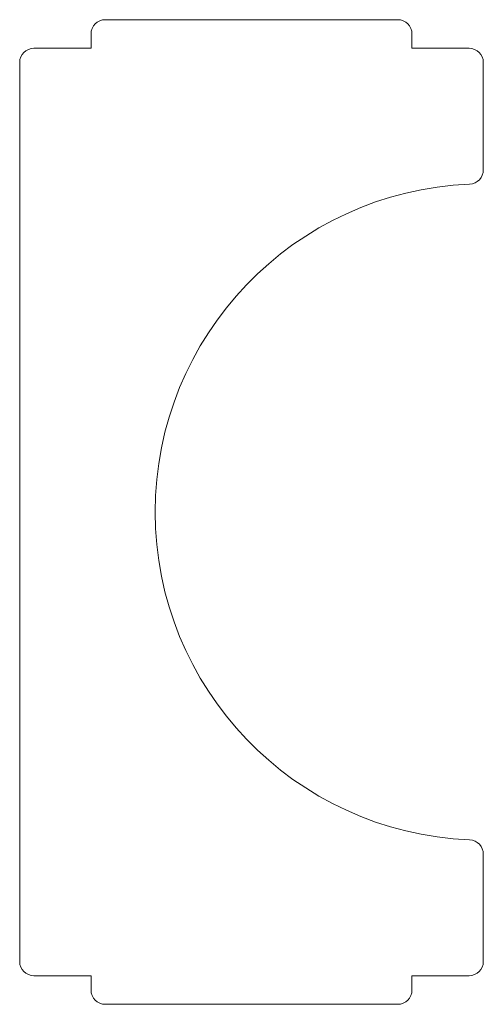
# Model space of a CAD drawing. Header units: millimetres. Extents: x -32.5 to 0, y -34.5 to 34.5.
import ezdxf

# ---------------------------------------------------------------- set-up
doc = ezdxf.new("R2010")
doc.units = ezdxf.units.MM

msp = doc.modelspace()

# ---------------------------------------------------------------- linework, layer by layer
at = {"color": 7, "linetype": 'Continuous', "lineweight": 15}
for p, q in [((-6, 34.5), (-26.5, 34.5)), ((-27.5, 33.5), (-27.5, 32.5)), ((-5, 32.5), (-5, 33.5)), ((-27.5, 32.5), (-31.5, 32.5)), ((-1, 32.5), (-5, 32.5)), ((-32.5, 31.5), (-32.5, -31.5)), ((0, 23.979), (0, 31.5)), ((0, -31.5), (0, -23.979)), ((-31.5, -32.5), (-27.5, -32.5)), ((-27.5, -32.5), (-27.5, -33.5)), ((-5, -32.5), (-1, -32.5)), ((-5, -33.5), (-5, -32.5)), ((-26.5, -34.5), (-6, -34.5))]:
    msp.add_line(p, q, dxfattribs=at)
for centre, radius, start, end in [((-26.5, 33.5), 1, 90, 180), ((-6, 33.5), 1, 0, 90), ((-31.5, 31.5), 1, 90, 180), ((-1, 31.5), 1, 0, 90), ((-1, 23.979), 1, 272.38802, 0), ((0, 0), 23, 92.38802, 267.61198), ((-1, -23.979), 1, 0, 87.61198), ((-31.5, -31.5), 1, 180, 270), ((-1, -31.5), 1, 270, 0), ((-26.5, -33.5), 1, 180, 270), ((-6, -33.5), 1, 270, 0)]:
    msp.add_arc(centre, radius, start, end, dxfattribs=at)

doc.saveas('drawing.dxf')
